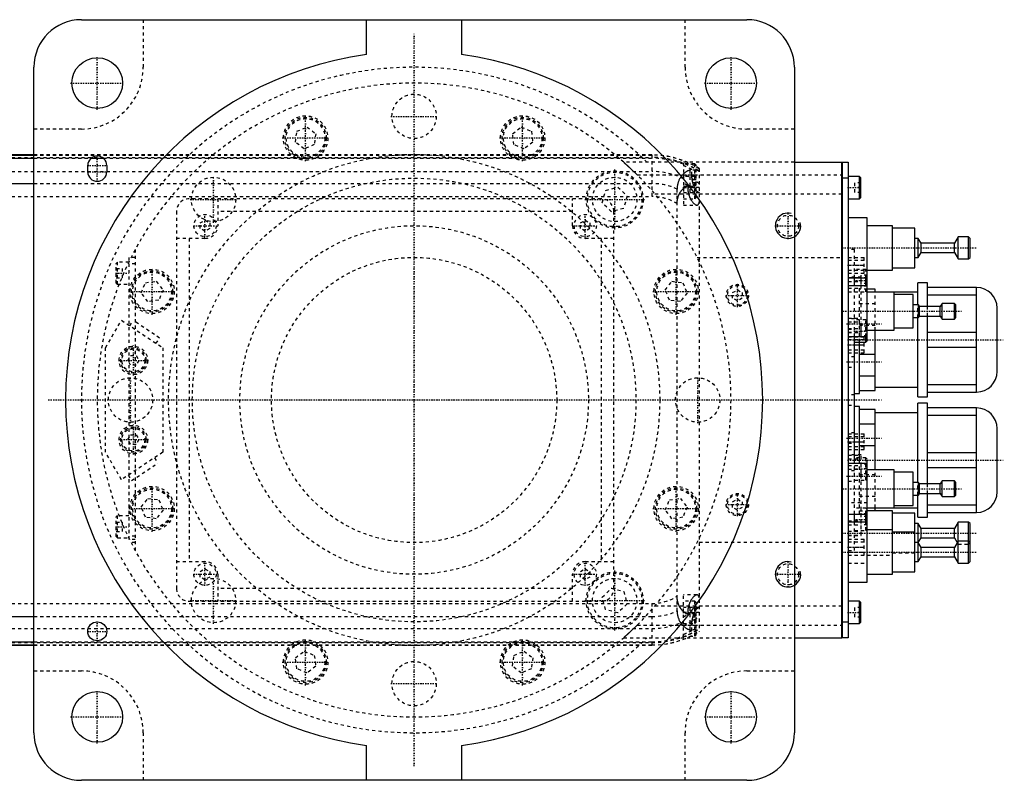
# Model space of a CAD drawing. Extents: x -706 to 186, y -120 to 120.
# Tile 12 of 12: x -124 to 186, y -120 to 120. Entities that reach past the tile are written whole.
import ezdxf

# ---------------------------------------------------------------- set-up
doc = ezdxf.new("R2010")
doc.units = 0
doc.linetypes.add('CENTER', pattern=[1.5, 0.45, -0.5, 0.05, -0.5])
doc.linetypes.add('DASHED', pattern=[2, 1, -1])
for name, color, linetype in [('AM_0', 7, 'CONTINUOUS'), ('AM_10', 7, 'CONTINUOUS'), ('AM_3', 7, 'DASHED'), ('AM_7', 7, 'CENTER')]:
    doc.layers.add(name, color=color, linetype=linetype)

msp = doc.modelspace()

# ---------------------------------------------------------------- linework, layer by layer
at = {"layer": 'AM_0', "color": 7, "linetype": 'CONTINUOUS'}
for p, q in [((-105, 120), (105, 120)), ((-15, 108.97), (-15, 120)), ((15, 120), (15, 108.97)), ((-120, -105), (-120, 105)), ((120, 105), (120, -105)), ((-120, 77.32), (-190.79, 77.32)), ((-190.6, 77.28), (-120, 77.28)), ((-186.5, 76.29), (-120, 76.29)), ((-101.93, 76.29), (-98.07, 76.29)), ((120, 75), (135, 75)), ((135, -75), (135, 75)), ((135, 74.95), (135.05, 74.95)), ((135.05, 75), (137, 75)), ((135.05, 75), (135.05, -75)), ((137, 75), (137, -75)), ((-103, 72), (-103, 74)), ((-97, 74), (-97, 72)), ((135, 69.95), (135.05, 69.95)), ((137, 70), (135.05, 70)), ((140.6, 70.5), (137, 70.5)), ((141, 70.1), (140.6, 70.5)), ((140.6, 63.5), (140.6, 70.5)), ((141, 63.9), (141, 70.1)), ((-167.3, 68.3), (-120, 68.3)), ((137, 63.5), (140.6, 63.5)), ((140.6, 63.5), (141, 63.9)), ((143, 57.5), (137, 57.5)), ((143, 18.65), (143, 57.5)), ((151, 55), (143, 55)), ((151, 41), (151, 55)), ((158, 54.25), (151, 54.25)), ((158, 41.75), (158, 54.25)), ((159.1, 51), (158, 51)), ((160, 49.5), (159.1, 51)), ((159.1, 45), (159.1, 51)), ((171.7, 51.5), (170.5, 49.5)), ((175, 51.5), (171.7, 51.5)), ((171.7, 44.5), (171.7, 51.5)), ((175.5, 51), (175, 51.5)), ((175, 44.5), (175, 51.5)), ((175.5, 45), (175.5, 51)), ((170.5, 49.5), (160, 49.5)), ((160, 46.5), (160, 49.5)), ((170.5, 46.5), (170.5, 49.5)), ((158, 45), (159.1, 45)), ((159.1, 45), (160, 46.5)), ((160, 46.5), (170.5, 46.5)), ((170.5, 46.5), (171.7, 44.5)), ((171.7, 44.5), (175, 44.5)), ((175, 44.5), (175.5, 45)), ((143, 41), (151, 41)), ((151, 41.75), (158, 41.75)), ((137, 38.5), (143, 38.5)), ((139, 36), (139, 38.5)), ((142.6, 36), (142.6, 38.5)), ((143, 36), (137, 36)), ((145.5, 35), (143, 35)), ((145.5, 34), (145.5, 35)), ((162, 37), (159, 37)), ((159, 30.01), (159, 37)), ((162, 29.51), (162, 37)), ((177.5, 35.5), (162, 35.5)), ((177.5, 2.5), (177.5, 35.5)), ((159, 34), (143, 34)), ((151.5, 22), (151.5, 34)), ((157.5, 33.25), (151.5, 33.25)), ((157.5, 22.75), (157.5, 33.25)), ((162, 33.2), (177.5, 33.2)), ((159.2, 30), (157.5, 30)), ((159.5, 29.5), (159.2, 30)), ((159.2, 26), (159.2, 30)), ((166, 29.5), (159.5, 29.5)), ((159.5, 26.5), (159.5, 29.5)), ((166.6, 30.5), (166, 29.5)), ((166, 26.5), (166, 29.5)), ((170.5, 30.5), (166.6, 30.5)), ((166.6, 25.5), (166.6, 30.5)), ((171, 30), (170.5, 30.5)), ((170.5, 25.5), (170.5, 30.5)), ((171, 26), (171, 30)), ((184, 9), (184, 29)), ((157.5, 26), (159.2, 26)), ((159, 1), (159, 26)), ((159.2, 26), (159.5, 26.5)), ((159.5, 26.5), (166, 26.5)), ((162, 1), (162, 26.51)), ((166, 26.5), (166.6, 25.5)), ((166.6, 25.5), (170.5, 25.5)), ((170.5, 25.5), (171, 26)), ((143, 22), (151.5, 22)), ((145.5, 3), (145.5, 22)), ((151.5, 22.75), (157.5, 22.75)), ((137, 20), (143, 20)), ((139, -20), (139, 20)), ((142.6, 18.25), (142.6, 20)), ((142.6, 18.25), (143, 18.65)), ((177.5, 21.3), (162, 21.3)), ((139, 18.25), (142.6, 18.25)), ((140.5, 2), (140.5, 18.25)), ((162, 16.7), (177.5, 16.7)), ((140.5, 14.49), (145.5, 14.49)), ((145.5, 7.51), (140.5, 7.51)), ((145.5, 4), (159, 4)), ((177.5, 4.8), (162, 4.8)), ((139, 2), (140.5, 2)), ((140.5, 3), (145.5, 3)), ((159, 1), (162, 1)), ((162, 2.5), (177.5, 2.5)), ((140.5, -2), (139, -2)), ((140.5, -20), (140.5, -2)), ((145.5, -3), (140.5, -3)), ((145.5, -22), (145.5, -3)), ((162, -1), (159, -1)), ((159, -26), (159, -1)), ((162, -26.51), (162, -1)), ((177.5, -2.5), (162, -2.5)), ((177.5, -35.5), (177.5, -2.5)), ((159, -4), (145.5, -4)), ((162, -4.8), (177.5, -4.8)), ((140.5, -7.51), (145.5, -7.51)), ((184, -29), (184, -9)), ((145.5, -14.49), (140.5, -14.49)), ((177.5, -16.7), (162, -16.7)), ((143, -20), (137, -20)), ((143, -57.5), (143, -20)), ((162, -21.3), (177.5, -21.3)), ((151.5, -22), (143, -22)), ((151.5, -34), (151.5, -22)), ((157.5, -22.75), (151.5, -22.75)), ((157.5, -33.25), (157.5, -22.75)), ((159.2, -26), (157.5, -26)), ((159.5, -26.5), (159.2, -26)), ((159.2, -30), (159.2, -26)), ((166, -26.5), (159.5, -26.5)), ((159.5, -29.5), (159.5, -26.5)), ((166.6, -25.5), (166, -26.5)), ((166, -29.5), (166, -26.5)), ((170.5, -25.5), (166.6, -25.5)), ((166.6, -30.5), (166.6, -25.5)), ((171, -26), (170.5, -25.5)), ((170.5, -30.5), (170.5, -25.5)), ((171, -30), (171, -26)), ((157.5, -30), (159.2, -30)), ((159, -37), (159, -30.01)), ((159.2, -30), (159.5, -29.5)), ((159.5, -29.5), (166, -29.5)), ((162, -37), (162, -29.51)), ((166, -29.5), (166.6, -30.5)), ((166.6, -30.5), (170.5, -30.5)), ((170.5, -30.5), (171, -30)), ((143, -34), (159, -34)), ((145.5, -35), (145.5, -34)), ((151.5, -33.25), (157.5, -33.25)), ((177.5, -33.2), (162, -33.2)), ((137, -36), (143, -36)), ((139, -38.5), (139, -36)), ((142.6, -38.5), (142.6, -36)), ((151, -35), (143, -35)), ((151, -55), (151, -35)), ((158, -35.75), (151, -35.75)), ((158, -54.25), (158, -35.75)), ((159, -37), (162, -37)), ((162, -35.5), (177.5, -35.5)), ((143, -38.5), (137, -38.5)), ((159.1, -39), (158, -39)), ((160, -40.5), (159.1, -39)), ((159.1, -51), (159.1, -39)), ((171.7, -38.5), (170.5, -40.5)), ((175, -38.5), (171.7, -38.5)), ((171.7, -51.5), (171.7, -38.5)), ((175.5, -39), (175, -38.5)), ((175, -51.5), (175, -38.5)), ((175.5, -51), (175.5, -39)), ((151, -41), (143, -41)), ((158, -41.75), (151, -41.75)), ((159.1, -45), (160, -43.5)), ((170.5, -40.5), (160, -40.5)), ((160, -43.5), (160, -40.5)), ((160, -43.5), (170.5, -43.5)), ((170.5, -43.5), (170.5, -40.5)), ((170.5, -43.5), (171.4, -45)), ((159.1, -45), (158, -45)), ((160, -46.5), (159.1, -45)), ((170.5, -46.5), (160, -46.5)), ((160, -49.5), (160, -46.5)), ((171.7, -44.5), (170.5, -46.5)), ((170.5, -49.5), (170.5, -46.5)), ((175, -44.5), (171.7, -44.5)), ((175.5, -45), (175, -44.5)), ((159.1, -51), (160, -49.5)), ((160, -49.5), (170.5, -49.5)), ((170.5, -49.5), (171.7, -51.5)), ((158, -51), (159.1, -51)), ((171.7, -51.5), (175, -51.5)), ((175, -51.5), (175.5, -51)), ((143, -55), (151, -55)), ((151, -54.25), (158, -54.25)), ((137, -57.5), (143, -57.5)), ((140.6, -63.5), (137, -63.5)), ((141, -63.9), (140.6, -63.5)), ((140.6, -70.5), (140.6, -63.5)), ((141, -70.1), (141, -63.9)), ((-167.3, -68.3), (-120, -68.3)), ((135, -69.95), (135.05, -69.95)), ((135.05, -70), (137, -70)), ((137, -70.5), (140.6, -70.5)), ((140.6, -70.5), (141, -70.1)), ((-190.79, -77.32), (-120, -77.32)), ((-190.6, -77.28), (-120, -77.28)), ((-186.5, -76.29), (-120, -76.29)), ((120, -75), (135, -75)), ((135, -74.95), (135.05, -74.95)), ((137, -75), (135.05, -75)), ((-15, -120), (-15, -108.97)), ((15, -108.97), (15, -120)), ((105, -120), (-105, -120))]:
    msp.add_line(p, q, dxfattribs=at)
for centre, radius in [((-100, 100), 8), ((100, 100), 8), ((-100, -73), 3), ((-100, -100), 8), ((100, -100), 8)]:
    msp.add_circle(centre, radius, dxfattribs=at)
for centre, radius, start, end in [((-105, 105), 15, 90, 180), ((105, 105), 15, 0, 90), ((0, 0), 110, 97.8375, 262.1625), ((0, 0), 110, 277.8375, 82.1625), ((-100, 74), 3, 0, 180), ((-100, 72), 3, 180, 0), ((177.5, 29), 6.5, 0, 90), ((177.5, 9), 6.5, 270, 0), ((177.5, -9), 6.5, 0, 90), ((177.5, -29), 6.5, 270, 0), ((-105, -105), 15, 180, 270), ((105, -105), 15, 270, 0)]:
    msp.add_arc(centre, radius, start, end, dxfattribs=at)
at = {"layer": 'AM_10', "color": 7, "linetype": 'CONTINUOUS'}
for centre in [(118, 55), (118, -55)]:
    msp.add_arc(centre, 4, 75, 15, dxfattribs=at)
at = {"layer": 'AM_3', "color": 6, "linetype": 'DASHED'}
for p, q in [((-85.5, 120), (-85.5, 105)), ((85.5, 105), (85.5, 120)), ((-105, 85.5), (-120, 85.5)), ((-37.45, 81.36), (-37, 84.8)), ((-37, 84.8), (-33.8, 86.12)), ((-33.8, 86.12), (-31.05, 84.01)), ((-31.05, 84.01), (-31.5, 80.58)), ((31.05, 84.01), (33.8, 86.12)), ((31.5, 80.58), (31.05, 84.01)), ((33.8, 86.12), (37, 84.8)), ((37, 84.8), (37.45, 81.36)), ((120, 85.5), (105, 85.5)), ((-34.7, 79.25), (-37.45, 81.36)), ((37.45, 81.36), (34.7, 79.25)), ((-31.5, 80.58), (-34.7, 79.25)), ((34.7, 79.25), (31.5, 80.58)), ((-309, 76.54), (75, 76.54)), ((75, 77.32), (-120, 77.32)), ((-120, 77.28), (75, 77.28)), ((-120, 76.29), (-101.93, 76.29)), ((-98.07, 76.29), (75, 76.29)), ((120, 75), (66.14, 75)), ((75, 77.32), (75, 64.2)), ((85, 74.75), (85, 61.5)), ((-309, 72.1), (75, 72.1)), ((88.6, 74.5), (85, 74.5)), ((87, 72.5), (87, 69.5)), ((89, 72.5), (87, 72.5)), ((87.65, 71), (87.65, 72.74)), ((89, 74.1), (88.6, 74.5)), ((88.6, 63.5), (88.6, 74.5)), ((89, 63.9), (89, 74.1)), ((90, 73.02), (90, -73.02)), ((70.42, 71), (135, 71)), ((88.6, 70.5), (85, 70.5)), ((89, 69.5), (87, 69.5)), ((87, 68.5), (87, 65.5)), ((89, 68.5), (87, 68.5)), ((89, 70.1), (88.6, 70.5)), ((139, 68.5), (139, 65.5)), ((141, 68.5), (139, 68.5)), ((140.6, 65.5), (140.6, 70.5)), ((-120, 68.3), (75, 68.3)), ((59.38, 62.24), (60.43, 66.14)), ((60.43, 66.14), (64.33, 67.19)), ((64.33, 67.19), (67.19, 64.33)), ((83, -66.56), (83, 66.56)), ((85, 67.5), (88.6, 67.5)), ((90, 67), (85, 67)), ((85, 65.5), (89.8, 65.5)), ((86.34, 67.64), (86.34, 67)), ((88.6, 67.5), (89, 67.9)), ((141, 67), (139, 67)), ((141, 65.5), (139, 65.5)), ((-309, 64.2), (75, 64.2)), ((59, 63.5), (-71, 63.5)), ((-62, 63.5), (-62, 55)), ((50, 55), (50, 63.5)), ((62.24, 59.38), (59.38, 62.24)), ((67.19, 64.33), (66.14, 60.43)), ((135, 65), (75.99, 65)), ((85, 63.5), (88.6, 63.5)), ((88.6, 63.5), (89, 63.9)), ((-75, 59.5), (-75, -59.5)), ((50, 59.5), (-62, 59.5)), ((66.14, 60.43), (62.24, 59.38)), ((63, -59.5), (63, 59.5)), ((85, 61.5), (89.23, 61.5)), ((-67.5, 55.87), (-66, 56.73)), ((-66, 56.73), (-64.5, 55.87)), ((52.5, 55.87), (54, 56.73)), ((54, 56.73), (55.5, 55.87)), ((-67.5, 54.13), (-67.5, 55.87)), ((-66, 53.27), (-67.5, 54.13)), ((-64.5, 54.13), (-66, 53.27)), ((-64.5, 55.87), (-64.5, 54.13)), ((52.5, 54.13), (52.5, 55.87)), ((54, 53.27), (52.5, 54.13)), ((55.5, 54.13), (54, 53.27)), ((55.5, 55.87), (55.5, 54.13)), ((-66, 51), (-75, 51)), ((-71, 51), (-71, -51)), ((63, 51), (54, 51)), ((59, 51), (59, -51)), ((-88, 47.5), (-88, -47.5)), ((139, 47.5), (137, 47.5)), ((139, 38.5), (139, 47.5)), ((-88, 45), (-90, 45)), ((-90, 45), (-90, -45)), ((89.3, 45), (135, 45)), ((137, 45), (142, 45)), ((142, 44.05), (137, 44.05)), ((142, 40), (142, 45)), ((-93.6, 43.5), (-94, 43.1)), ((-94, 36.9), (-94, 43.1)), ((-94, 41.5), (-92, 41.5)), ((-90, 43.5), (-93.6, 43.5)), ((-93.6, 36.5), (-93.6, 43.5)), ((-92, 38.5), (-92, 41.5)), ((-88, 43), (-90, 43)), ((137, 42.5), (142, 42.5)), ((137, 40.95), (142, 40.95)), ((142.6, 41.17), (139, 41.17)), ((143, 40.77), (142.6, 41.17)), ((142.6, 38.5), (142.6, 41.17)), ((-94, 40), (-92, 40)), ((-94, 38.5), (-92, 38.5)), ((-84.8, 37), (-81.36, 37.45)), ((-81.36, 37.45), (-79.25, 34.7)), ((79.25, 34.7), (81.36, 37.45)), ((81.36, 37.45), (84.8, 37)), ((137, 40), (142, 40)), ((141.1, 38.74), (137, 38.74)), ((137, 38.63), (141.1, 38.63)), ((137, 37.42), (141.1, 37.42)), ((143, 39.4), (141, 39.4)), ((141, 39.4), (141, 35.94)), ((143, 38.54), (141, 38.54)), ((141.1, 21.26), (141.1, 38.74)), ((-94, 36.9), (-93.6, 36.5)), ((-93.6, 36.5), (-90, 36.5)), ((-86.12, 33.8), (-84.8, 37)), ((-79.25, 34.7), (-80.58, 31.5)), ((80.58, 31.5), (79.25, 34.7)), ((84.8, 37), (86.12, 33.8)), ((100.5, 33.87), (102, 34.73)), ((102, 34.73), (103.5, 33.87)), ((137, 35.34), (141.1, 35.34)), ((139, 20), (139, 36)), ((140.5, 18.25), (140.5, 36)), ((143, 35), (140.5, 35)), ((143, 36.81), (141, 36.81)), ((143, 35.94), (141, 35.94)), ((142.6, 34.17), (142.6, 36)), ((142.6, 34.17), (143, 34.57)), ((-84.01, 31.05), (-86.12, 33.8)), ((-80.58, 31.5), (-84.01, 31.05)), ((84.01, 31.05), (80.58, 31.5)), ((86.12, 33.8), (84.01, 31.05)), ((100.5, 32.13), (100.5, 33.87)), ((102, 31.27), (100.5, 32.13)), ((103.5, 32.13), (102, 31.27)), ((103.5, 33.87), (103.5, 32.13)), ((137, 34.13), (141.1, 34.13)), ((139, 34.17), (142.6, 34.17)), ((145.5, 22), (145.5, 34)), ((140.5, 30.49), (145.5, 30.49)), ((159, 26), (159, 30.01)), ((162, 26.51), (162, 29.51)), ((-97.35, 16.5), (-92.35, 25.16)), ((-92.35, 25.16), (-79.35, 16.5)), ((-89.75, 23.43), (-88.64, 25.09)), ((-80.32, 19.55), (-88.64, 25.09)), ((137, 25.87), (141.1, 25.87)), ((139, 25.65), (137, 25.65)), ((142.6, 25.25), (139, 25.25)), ((143, 24.85), (142.6, 25.25)), ((142.6, 20), (142.6, 25.25)), ((137, 24.66), (141.1, 24.66)), ((137, 22.58), (141.1, 22.58)), ((137, 22.35), (139, 22.35)), ((145.5, 23.51), (140.5, 23.51)), ((141, 23.25), (141, 20.25)), ((143, 23.25), (141, 23.25)), ((-81.43, 17.89), (-80.32, 19.55)), ((137, 21.37), (141.1, 21.37)), ((137, 21.26), (141.1, 21.26)), ((137, 19.9), (142, 19.9)), ((142, 18.95), (137, 18.95)), ((143, 21.75), (141, 21.75)), ((143, 20.25), (141, 20.25)), ((142, 14.9), (142, 19.9)), ((-97.35, -16.5), (-97.35, 16.5)), ((-79.35, 16.5), (-79.35, -16.5)), ((137, 17.4), (142, 17.4)), ((137, 15.85), (142, 15.85)), ((-90.33, 12.5), (-89.47, 14)), ((-89.47, 11), (-90.33, 12.5)), ((-89.47, 14), (-87.73, 14)), ((-87.73, 14), (-86.87, 12.5)), ((-86.87, 12.5), (-87.73, 11)), ((137, 14.9), (142, 14.9)), ((139, 13.65), (137, 13.65)), ((-87.73, 11), (-89.47, 11)), ((137, 10.35), (139, 10.35)), ((139, 1.65), (137, 1.65)), ((137, -1.65), (139, -1.65)), ((-90.33, -12.5), (-89.47, -11)), ((-89.47, -11), (-87.73, -11)), ((-87.73, -11), (-86.87, -12.5)), ((139, -10.35), (137, -10.35)), ((137, -10.65), (142, -10.65)), ((142, -11.6), (137, -11.6)), ((142, -15.65), (142, -10.65)), ((-89.47, -14), (-90.33, -12.5)), ((-87.73, -14), (-89.47, -14)), ((-86.87, -12.5), (-87.73, -14)), ((137, -13.15), (142, -13.15)), ((137, -13.65), (139, -13.65)), ((137, -14.7), (142, -14.7)), ((-92.35, -25.16), (-97.35, -16.5)), ((-79.35, -16.5), (-92.35, -25.16)), ((-81.95, -18.23), (-80.84, -19.89)), ((137, -15.65), (142, -15.65)), ((141.1, -17.26), (137, -17.26)), ((137, -17.37), (141.1, -17.37)), ((137, -18.58), (141.1, -18.58)), ((142.6, -18.25), (139, -18.25)), ((141.1, -42.74), (141.1, -17.26)), ((143, -18.65), (142.6, -18.25)), ((142.6, -25.25), (142.6, -18.25)), ((-89.16, -25.44), (-80.84, -19.89)), ((137, -20.66), (141.1, -20.66)), ((139, -36), (139, -20)), ((140.5, -36), (140.5, -20)), ((141, -20.25), (141, -23.25)), ((143, -20.25), (141, -20.25)), ((143, -21.75), (141, -21.75)), ((143, -20), (143, -18.65)), ((-90.27, -23.77), (-89.16, -25.44)), ((137, -21.87), (141.1, -21.87)), ((139, -22.35), (137, -22.35)), ((140.5, -23.51), (145.5, -23.51)), ((143, -23.25), (141, -23.25)), ((142.6, -25.25), (143, -24.85)), ((145.5, -34), (145.5, -22)), ((137, -25.65), (139, -25.65)), ((139, -25.25), (142.6, -25.25)), ((159, -30.01), (159, -26)), ((162, -29.51), (162, -26.51)), ((-86.12, -33.8), (-84.01, -31.05)), ((-84.01, -31.05), (-80.58, -31.5)), ((80.58, -31.5), (84.01, -31.05)), ((84.01, -31.05), (86.12, -33.8)), ((145.5, -30.49), (140.5, -30.49)), ((-84.8, -37), (-86.12, -33.8)), ((-80.58, -31.5), (-79.25, -34.7)), ((79.25, -34.7), (80.58, -31.5)), ((86.12, -33.8), (84.8, -37)), ((100.5, -32.13), (102, -31.27)), ((100.5, -33.87), (100.5, -32.13)), ((102, -34.73), (100.5, -33.87)), ((102, -31.27), (103.5, -32.13)), ((103.5, -33.87), (102, -34.73)), ((103.5, -32.13), (103.5, -33.87)), ((143, -32.5), (137, -32.5)), ((142.6, -34.17), (139, -34.17)), ((143, -34.57), (142.6, -34.17)), ((142.6, -36), (142.6, -34.17)), ((-93.6, -36.5), (-94, -36.9)), ((-94, -43.1), (-94, -36.9)), ((-90, -36.5), (-93.6, -36.5)), ((-93.6, -43.5), (-93.6, -36.5)), ((-81.36, -37.45), (-84.8, -37)), ((-79.25, -34.7), (-81.36, -37.45)), ((81.36, -37.45), (79.25, -34.7)), ((84.8, -37), (81.36, -37.45)), ((140.5, -35), (143, -35)), ((143, -35.94), (141, -35.94)), ((141, -35.94), (141, -39.4)), ((143, -36.81), (141, -36.81)), ((-94, -38.5), (-92, -38.5)), ((-94, -40), (-92, -40)), ((-92, -41.5), (-92, -38.5)), ((137, -38.13), (141.1, -38.13)), ((137, -39.34), (141.1, -39.34)), ((139, -47.5), (139, -38.5)), ((143, -38.54), (141, -38.54)), ((143, -39.4), (141, -39.4)), ((142.6, -41.17), (142.6, -38.5)), ((-94, -41.5), (-92, -41.5)), ((-94, -43.1), (-93.6, -43.5)), ((-93.6, -43.5), (-90, -43.5)), ((-88, -43), (-90, -43)), ((137, -41.42), (141.1, -41.42)), ((137, -42.63), (141.1, -42.63)), ((137, -42.74), (141.1, -42.74)), ((139, -41.17), (142.6, -41.17)), ((142.6, -41.17), (143, -40.77)), ((-88, -44), (-90, -44)), ((-88, -45), (-90, -45)), ((135, -45), (89.3, -45)), ((137, -43.95), (142, -43.95)), ((142, -44.9), (137, -44.9)), ((137, -46.45), (142, -46.45)), ((142, -48.95), (142, -43.95)), ((171.4, -45), (171.7, -45.5)), ((171.7, -45.5), (175, -45.5)), ((175, -45.5), (175.5, -45)), ((137, -47.5), (139, -47.5)), ((137, -48), (142, -48)), ((137, -48.95), (142, -48.95)), ((143, -49), (151, -49)), ((151, -48.25), (158, -48.25)), ((-75, -51), (-66, -51)), ((54, -51), (63, -51)), ((137, -51.5), (143, -51.5)), ((-67.5, -54.13), (-66, -53.27)), ((-67.5, -55.87), (-67.5, -54.13)), ((-66, -56.73), (-67.5, -55.87)), ((-66, -53.27), (-64.5, -54.13)), ((-64.5, -55.87), (-66, -56.73)), ((-64.5, -54.13), (-64.5, -55.87)), ((-62, -55), (-62, -63.5)), ((50, -63.5), (50, -55)), ((52.5, -54.13), (54, -53.27)), ((52.5, -55.87), (52.5, -54.13)), ((54, -56.73), (52.5, -55.87)), ((54, -53.27), (55.5, -54.13)), ((55.5, -55.87), (54, -56.73)), ((55.5, -54.13), (55.5, -55.87)), ((50, -59.5), (-62, -59.5)), ((59.38, -62.24), (62.24, -59.38)), ((62.24, -59.38), (66.14, -60.43)), ((66.14, -60.43), (67.19, -64.33)), ((89.23, -61.5), (85, -61.5)), ((85, -74.75), (85, -61.5)), ((-309, -64.2), (75, -64.2)), ((-71, -63.5), (59, -63.5)), ((60.43, -66.14), (59.38, -62.24)), ((67.19, -64.33), (64.33, -67.19)), ((75, -64.2), (75, -77.32)), ((75.99, -65), (135, -65)), ((88.6, -63.5), (85, -63.5)), ((89, -63.9), (88.6, -63.5)), ((88.6, -74.5), (88.6, -63.5)), ((89, -74.1), (89, -63.9)), ((-120, -68.3), (75, -68.3)), ((64.33, -67.19), (60.43, -66.14)), ((89.8, -65.5), (85, -65.5)), ((90, -67), (85, -67)), ((88.6, -67.5), (85, -67.5)), ((86.34, -67), (86.34, -67.64)), ((87, -65.5), (87, -68.5)), ((89, -67.9), (88.6, -67.5)), ((139, -65.5), (139, -68.5)), ((141, -65.5), (139, -65.5)), ((141, -67), (139, -67)), ((70.42, -71), (135, -71)), ((85, -70.5), (88.6, -70.5)), ((89, -68.5), (87, -68.5)), ((87, -69.5), (87, -72.5)), ((89, -69.5), (87, -69.5)), ((87.65, -72.74), (87.65, -71)), ((88.6, -70.5), (89, -70.1)), ((141, -68.5), (139, -68.5)), ((-309, -72.1), (75, -72.1)), ((85, -74.5), (88.6, -74.5)), ((89, -72.5), (87, -72.5)), ((88.6, -74.5), (89, -74.1)), ((-309, -76.54), (75, -76.54)), ((-120, -76.29), (75, -76.29)), ((-120, -77.28), (75, -77.28)), ((-120, -77.32), (75, -77.32)), ((66.14, -75), (120, -75)), ((-37.45, -81.36), (-34.7, -79.25)), ((-34.7, -79.25), (-31.5, -80.58)), ((-31.5, -80.58), (-31.05, -84.01)), ((31.05, -84.01), (31.5, -80.58)), ((31.5, -80.58), (34.7, -79.25)), ((34.7, -79.25), (37.45, -81.36)), ((-37, -84.8), (-37.45, -81.36)), ((37.45, -81.36), (37, -84.8)), ((-120, -85.5), (-105, -85.5)), ((-33.8, -86.12), (-37, -84.8)), ((-31.05, -84.01), (-33.8, -86.12)), ((33.8, -86.12), (31.05, -84.01)), ((37, -84.8), (33.8, -86.12)), ((105, -85.5), (120, -85.5)), ((-85.5, -105), (-85.5, -120)), ((85.5, -120), (85.5, -105))]:
    msp.add_line(p, q, dxfattribs=at)
for points in [[(66.14, 75, 0), (66.14, 75, 0), (66.15, 75, 0), (66.15, 75, 0), (66.15, 74.99, 0), (66.15, 74.99, 0), (66.16, 74.99, 0), (66.16, 74.98, 0), (66.17, 74.97, 0), (66.18, 74.97, 0), (66.19, 74.96, 0), (66.2, 74.95, 0), (66.21, 74.95, 0), (66.22, 74.93, 0), (66.23, 74.92, 0), (66.25, 74.91, 0), (66.27, 74.89, 0), (66.29, 74.87, 0), (66.3, 74.87, 0), (66.31, 74.86, 0), (66.33, 74.84, 0), (66.35, 74.82, 0), (66.36, 74.81, 0), (66.37, 74.8, 0), (66.4, 74.77, 0), (66.42, 74.75, 0), (66.44, 74.74, 0), (66.45, 74.73, 0), (66.48, 74.7, 0), (66.51, 74.68, 0), (66.54, 74.65, 0), (66.57, 74.62, 0), (66.6, 74.59, 0), (66.62, 74.58, 0), (66.63, 74.57, 0), (66.67, 74.54, 0), (66.7, 74.51, 0), (66.74, 74.47, 0), (66.77, 74.44, 0), (66.81, 74.41, 0), (66.83, 74.39, 0), (66.84, 74.38, 0), (66.88, 74.34, 0), (66.92, 74.31, 0), (66.96, 74.27, 0), (67, 74.24, 0), (67.04, 74.2, 0), (67.06, 74.19, 0), (67.08, 74.17, 0), (67.12, 74.13, 0), (67.16, 74.1, 0), (67.2, 74.06, 0), (67.24, 74.02, 0), (67.28, 73.99, 0), (67.3, 73.97, 0), (67.32, 73.95, 0), (67.36, 73.91, 0), (67.4, 73.87, 0), (67.45, 73.83, 0), (67.49, 73.79, 0), (67.53, 73.75, 0), (67.55, 73.73, 0), (67.58, 73.71, 0), (67.62, 73.67, 0), (67.67, 73.63, 0), (67.69, 73.61, 0), (67.83, 73.48, 0), (68.12, 73.21, 0), (68.41, 72.94, 0), (68.72, 72.65, 0), (69.03, 72.35, 0), (69.34, 72.05, 0), (69.5, 71.9, 0), (69.66, 71.75, 0), (69.97, 71.45, 0), (70.27, 71.15, 0), (70.42, 71, 0)], [(87.65, 72.74, 0), (87.56, 72.73, 0), (87.38, 72.7, 0), (87.2, 72.65, 0), (87.11, 72.62, 0), (87.01, 72.59, 0), (86.83, 72.53, 0), (86.64, 72.45, 0), (86.44, 72.36, 0), (86.25, 72.26, 0), (86.06, 72.15, 0), (85.97, 72.09, 0), (85.87, 72.03, 0), (85.68, 71.9, 0), (85.5, 71.76, 0), (85.31, 71.61, 0), (85.13, 71.45, 0), (84.95, 71.28, 0), (84.86, 71.19, 0), (84.78, 71.1, 0), (84.6, 70.91, 0), (84.43, 70.71, 0), (84.35, 70.61, 0)], [(84.35, 70.61, 0), (84.28, 70.52, 0), (84.15, 70.34, 0), (84.03, 70.15, 0), (83.97, 70.06, 0), (83.91, 69.96, 0), (83.79, 69.76, 0), (83.68, 69.55, 0), (83.58, 69.34, 0), (83.49, 69.12, 0), (83.4, 68.9, 0), (83.36, 68.78, 0), (83.32, 68.67, 0), (83.25, 68.43, 0), (83.19, 68.19, 0), (83.13, 67.94, 0), (83.09, 67.7, 0), (83.05, 67.45, 0), (83.04, 67.32, 0), (83.03, 67.2, 0), (83.01, 66.94, 0), (83, 66.69, 0), (83, 66.56, 0)], [(89.8, 65.5, 0), (89.79, 65.5, 0), (89.77, 65.5, 0), (89.75, 65.5, 0), (89.74, 65.5, 0), (89.73, 65.51, 0), (89.71, 65.51, 0), (89.7, 65.52, 0), (89.68, 65.52, 0), (89.66, 65.53, 0), (89.63, 65.54, 0), (89.62, 65.55, 0), (89.61, 65.55, 0), (89.59, 65.56, 0), (89.57, 65.57, 0), (89.55, 65.59, 0), (89.53, 65.6, 0), (89.5, 65.62, 0), (89.49, 65.63, 0), (89.48, 65.64, 0), (89.46, 65.65, 0), (89.43, 65.67, 0), (89.42, 65.68, 0), (89.41, 65.69, 0), (89.39, 65.72, 0), (89.36, 65.74, 0), (89.35, 65.75, 0), (89.34, 65.76, 0), (89.31, 65.79, 0), (89.29, 65.81, 0), (89.26, 65.84, 0), (89.24, 65.87, 0), (89.21, 65.9, 0), (89.2, 65.92, 0), (89.18, 65.93, 0), (89.16, 65.96, 0), (89.13, 66, 0), (89.11, 66.03, 0), (89.08, 66.06, 0), (89.05, 66.1, 0), (89.04, 66.12, 0), (89.03, 66.14, 0), (89, 66.17, 0), (88.97, 66.21, 0), (88.95, 66.25, 0), (88.92, 66.29, 0), (88.89, 66.34, 0), (88.88, 66.36, 0), (88.87, 66.38, 0), (88.84, 66.42, 0), (88.81, 66.47, 0), (88.79, 66.51, 0), (88.76, 66.56, 0), (88.73, 66.6, 0), (88.72, 66.63, 0), (88.71, 66.65, 0), (88.68, 66.7, 0), (88.66, 66.75, 0), (88.63, 66.8, 0), (88.6, 66.85, 0), (88.58, 66.9, 0), (88.57, 66.93, 0), (88.55, 66.95, 0), (88.53, 67, 0), (88.5, 67.06, 0), (88.49, 67.08, 0), (88.48, 67.11, 0), (88.45, 67.16, 0), (88.43, 67.22, 0), (88.42, 67.25, 0), (88.41, 67.28, 0), (88.38, 67.33, 0), (88.36, 67.39, 0), (88.33, 67.45, 0), (88.31, 67.51, 0), (88.28, 67.57, 0), (88.27, 67.6, 0), (88.26, 67.63, 0), (88.24, 67.69, 0), (88.21, 67.76, 0), (88.19, 67.82, 0), (88.17, 67.89, 0), (88.15, 67.95, 0), (88.13, 67.99, 0), (88.12, 68.02, 0), (88.1, 68.09, 0), (88.08, 68.16, 0), (88.06, 68.23, 0), (88.04, 68.3, 0), (88.02, 68.37, 0), (88.01, 68.41, 0), (88, 68.44, 0), (87.98, 68.52, 0), (87.96, 68.59, 0), (87.94, 68.66, 0), (87.92, 68.74, 0), (87.9, 68.81, 0), (87.89, 68.85, 0), (87.88, 68.89, 0), (87.87, 68.96, 0), (87.85, 69.04, 0), (87.84, 69.12, 0), (87.82, 69.2, 0), (87.81, 69.27, 0), (87.8, 69.31, 0), (87.79, 69.35, 0), (87.78, 69.43, 0), (87.77, 69.51, 0), (87.76, 69.55, 0), (87.75, 69.59, 0), (87.74, 69.67, 0), (87.73, 69.75, 0), (87.73, 69.79, 0), (87.72, 69.83, 0), (87.71, 69.91, 0), (87.7, 69.99, 0), (87.69, 70.07, 0), (87.69, 70.15, 0), (87.68, 70.24, 0), (87.68, 70.28, 0), (87.67, 70.32, 0), (87.67, 70.4, 0), (87.66, 70.48, 0), (87.66, 70.56, 0), (87.66, 70.64, 0), (87.65, 70.72, 0), (87.65, 70.76, 0), (87.65, 70.8, 0), (87.65, 70.88, 0), (87.65, 70.96, 0), (87.65, 71, 0)], [(83, 61.92, 0), (83, 62.15, 0), (83.01, 62.41, 0), (83.02, 62.48, 0), (83.02, 62.55, 0), (83.03, 62.59, 0), (83.03, 62.63, 0), (83.04, 62.7, 0), (83.04, 62.77, 0), (83.05, 62.85, 0), (83.06, 62.92, 0), (83.07, 62.99, 0), (83.07, 63.03, 0), (83.08, 63.07, 0), (83.09, 63.14, 0), (83.1, 63.21, 0), (83.11, 63.25, 0), (83.11, 63.28, 0), (83.13, 63.36, 0), (83.14, 63.43, 0), (83.15, 63.46, 0), (83.16, 63.5, 0), (83.17, 63.57, 0), (83.19, 63.64, 0), (83.21, 63.71, 0), (83.22, 63.78, 0), (83.24, 63.86, 0), (83.25, 63.89, 0), (83.26, 63.93, 0), (83.28, 63.99, 0), (83.3, 64.06, 0), (83.32, 64.13, 0), (83.35, 64.2, 0), (83.37, 64.27, 0), (83.38, 64.3, 0), (83.39, 64.33, 0), (83.42, 64.4, 0), (83.44, 64.47, 0), (83.47, 64.53, 0), (83.49, 64.6, 0), (83.52, 64.66, 0), (83.54, 64.69, 0), (83.55, 64.72, 0), (83.58, 64.79, 0), (83.61, 64.85, 0), (83.64, 64.91, 0), (83.67, 64.97, 0), (83.7, 65.03, 0), (83.71, 65.06, 0), (83.73, 65.09, 0), (83.76, 65.15, 0), (83.79, 65.21, 0), (83.83, 65.27, 0), (83.86, 65.33, 0), (83.89, 65.39, 0), (83.91, 65.42, 0), (83.93, 65.45, 0), (83.96, 65.5, 0), (84, 65.56, 0), (84.02, 65.59, 0), (84.04, 65.61, 0), (84.07, 65.67, 0), (84.11, 65.72, 0), (84.13, 65.75, 0), (84.15, 65.78, 0), (84.19, 65.83, 0), (84.22, 65.88, 0), (84.26, 65.93, 0), (84.3, 65.98, 0), (84.34, 66.03, 0), (84.36, 66.06, 0), (84.38, 66.08, 0), (84.42, 66.13, 0), (84.46, 66.18, 0), (84.6, 66.34, 0), (84.86, 66.6, 0), (85.11, 66.84, 0), (85.38, 67.05, 0), (85.51, 67.15, 0), (85.65, 67.25, 0), (85.92, 67.42, 0), (86.2, 67.57, 0), (86.34, 67.64, 0)], [(86.34, 67, 0), (86.34, 66.96, 0), (86.34, 66.88, 0), (86.34, 66.79, 0), (86.34, 66.75, 0), (86.34, 66.71, 0), (86.35, 66.63, 0), (86.35, 66.54, 0), (86.36, 66.46, 0), (86.36, 66.37, 0), (86.37, 66.29, 0), (86.38, 66.25, 0), (86.38, 66.21, 0), (86.39, 66.12, 0), (86.4, 66.04, 0), (86.41, 65.95, 0), (86.42, 65.87, 0), (86.44, 65.79, 0), (86.44, 65.75, 0), (86.45, 65.71, 0), (86.47, 65.62, 0), (86.48, 65.54, 0), (86.49, 65.5, 0)], [(86.49, 65.5, 0), (86.5, 65.44, 0), (86.53, 65.31, 0), (86.56, 65.19, 0), (86.58, 65.13, 0), (86.59, 65.07, 0), (86.63, 64.95, 0), (86.66, 64.83, 0), (86.7, 64.71, 0), (86.73, 64.6, 0), (86.77, 64.48, 0), (86.79, 64.43, 0), (86.82, 64.37, 0), (86.86, 64.26, 0), (86.9, 64.15, 0), (86.94, 64.04, 0), (86.99, 63.94, 0), (87.04, 63.84, 0), (87.06, 63.79, 0), (87.08, 63.74, 0), (87.13, 63.64, 0), (87.18, 63.54, 0), (87.2, 63.5, 0)], [(90, 65.59, 0), (89.97, 65.56, 0), (89.9, 65.52, 0), (89.84, 65.5, 0), (89.8, 65.5, 0)], [(87.2, 63.5, 0), (87.26, 63.4, 0), (87.37, 63.2, 0), (87.48, 63.02, 0), (87.53, 62.93, 0), (87.59, 62.84, 0), (87.71, 62.67, 0), (87.83, 62.51, 0), (87.95, 62.36, 0), (88.07, 62.22, 0), (88.19, 62.09, 0), (88.25, 62.03, 0), (88.31, 61.98, 0), (88.43, 61.87, 0), (88.55, 61.78, 0), (88.66, 61.7, 0), (88.78, 61.63, 0), (88.89, 61.58, 0), (88.94, 61.56, 0), (88.99, 61.54, 0), (89.09, 61.51, 0), (89.19, 61.5, 0), (89.23, 61.5, 0)], [(89.23, 61.5, 0), (89.26, 61.5, 0), (89.31, 61.51, 0), (89.37, 61.52, 0), (89.39, 61.52, 0), (89.42, 61.53, 0), (89.47, 61.55, 0), (89.52, 61.58, 0), (89.57, 61.61, 0), (89.62, 61.65, 0), (89.66, 61.69, 0), (89.69, 61.72, 0), (89.71, 61.74, 0), (89.75, 61.8, 0), (89.79, 61.86, 0), (89.83, 61.93, 0), (89.86, 62, 0), (89.9, 62.08, 0), (89.91, 62.12, 0), (89.93, 62.16, 0), (89.96, 62.25, 0), (89.99, 62.34, 0), (90, 62.39, 0)], [(86.34, -67.64, 0), (86.2, -67.57, 0), (85.92, -67.42, 0), (85.64, -67.24, 0), (85.5, -67.14, 0), (85.36, -67.04, 0), (85.1, -66.82, 0), (84.84, -66.59, 0), (84.59, -66.32, 0), (84.45, -66.16, 0), (84.41, -66.11, 0), (84.37, -66.07, 0), (84.35, -66.04, 0), (84.33, -66.02, 0), (84.29, -65.97, 0), (84.25, -65.92, 0), (84.21, -65.87, 0), (84.17, -65.81, 0), (84.14, -65.76, 0), (84.12, -65.73, 0), (84.1, -65.71, 0), (84.06, -65.65, 0), (84.03, -65.6, 0), (84.01, -65.57, 0), (83.99, -65.54, 0), (83.96, -65.49, 0), (83.92, -65.43, 0), (83.9, -65.4, 0), (83.89, -65.38, 0), (83.85, -65.32, 0), (83.82, -65.26, 0), (83.79, -65.2, 0), (83.75, -65.14, 0), (83.72, -65.08, 0), (83.71, -65.05, 0), (83.69, -65.02, 0), (83.66, -64.96, 0), (83.63, -64.9, 0), (83.6, -64.83, 0), (83.57, -64.77, 0), (83.54, -64.71, 0), (83.53, -64.68, 0), (83.52, -64.64, 0), (83.49, -64.58, 0), (83.46, -64.52, 0), (83.44, -64.45, 0), (83.41, -64.39, 0), (83.39, -64.32, 0), (83.38, -64.29, 0), (83.37, -64.25, 0), (83.34, -64.19, 0), (83.32, -64.12, 0), (83.3, -64.05, 0), (83.28, -63.98, 0), (83.26, -63.92, 0), (83.25, -63.88, 0), (83.24, -63.85, 0), (83.22, -63.78, 0), (83.2, -63.71, 0), (83.19, -63.64, 0), (83.17, -63.57, 0), (83.16, -63.5, 0), (83.15, -63.46, 0), (83.14, -63.43, 0), (83.13, -63.36, 0), (83.11, -63.28, 0), (83.11, -63.25, 0), (83.1, -63.21, 0), (83.09, -63.14, 0), (83.08, -63.07, 0), (83.07, -63.03, 0), (83.07, -62.99, 0), (83.06, -62.92, 0), (83.05, -62.85, 0), (83.04, -62.77, 0), (83.04, -62.7, 0), (83.03, -62.63, 0), (83.03, -62.59, 0), (83.02, -62.55, 0), (83.02, -62.48, 0), (83.01, -62.41, 0), (83, -62.15, 0), (83, -61.92, 0)], [(89.23, -61.5, 0), (89.19, -61.5, 0), (89.09, -61.51, 0), (88.99, -61.54, 0), (88.94, -61.56, 0), (88.89, -61.58, 0), (88.78, -61.63, 0), (88.66, -61.7, 0), (88.55, -61.78, 0), (88.43, -61.87, 0), (88.31, -61.98, 0), (88.25, -62.03, 0), (88.19, -62.09, 0), (88.07, -62.22, 0), (87.95, -62.36, 0), (87.83, -62.51, 0), (87.71, -62.67, 0), (87.59, -62.84, 0), (87.53, -62.93, 0), (87.48, -63.02, 0), (87.37, -63.2, 0), (87.26, -63.4, 0), (87.2, -63.5, 0)], [(90, -62.39, 0), (89.99, -62.34, 0), (89.96, -62.25, 0), (89.93, -62.16, 0), (89.91, -62.12, 0), (89.9, -62.08, 0), (89.86, -62, 0), (89.83, -61.93, 0), (89.79, -61.86, 0), (89.75, -61.8, 0), (89.71, -61.74, 0), (89.69, -61.72, 0), (89.66, -61.69, 0), (89.62, -61.65, 0), (89.57, -61.61, 0), (89.52, -61.58, 0), (89.47, -61.55, 0), (89.42, -61.53, 0), (89.39, -61.52, 0), (89.37, -61.52, 0), (89.31, -61.51, 0), (89.26, -61.5, 0), (89.23, -61.5, 0)], [(87.2, -63.5, 0), (87.18, -63.54, 0), (87.13, -63.64, 0), (87.08, -63.74, 0), (87.06, -63.79, 0), (87.04, -63.84, 0), (86.99, -63.94, 0), (86.94, -64.04, 0), (86.9, -64.15, 0), (86.86, -64.26, 0), (86.82, -64.37, 0), (86.79, -64.43, 0), (86.77, -64.48, 0), (86.73, -64.6, 0), (86.7, -64.71, 0), (86.66, -64.83, 0), (86.63, -64.95, 0), (86.59, -65.07, 0), (86.58, -65.13, 0), (86.56, -65.19, 0), (86.53, -65.31, 0), (86.5, -65.44, 0), (86.49, -65.5, 0)], [(83, -66.56, 0), (83, -66.69, 0), (83.01, -66.94, 0), (83.03, -67.19, 0), (83.04, -67.32, 0), (83.05, -67.44, 0), (83.09, -67.69, 0), (83.13, -67.94, 0), (83.18, -68.19, 0), (83.25, -68.43, 0), (83.32, -68.66, 0), (83.36, -68.78, 0), (83.4, -68.89, 0), (83.49, -69.12, 0), (83.58, -69.34, 0), (83.68, -69.55, 0), (83.79, -69.76, 0), (83.91, -69.96, 0), (83.97, -70.06, 0), (84.03, -70.15, 0), (84.15, -70.34, 0), (84.28, -70.52, 0), (84.35, -70.61, 0)], [(86.49, -65.5, 0), (86.48, -65.54, 0), (86.47, -65.62, 0), (86.45, -65.71, 0), (86.44, -65.75, 0), (86.44, -65.79, 0), (86.42, -65.87, 0), (86.41, -65.95, 0), (86.4, -66.04, 0), (86.39, -66.12, 0), (86.38, -66.21, 0), (86.38, -66.25, 0), (86.37, -66.29, 0), (86.36, -66.37, 0), (86.36, -66.46, 0), (86.35, -66.54, 0), (86.35, -66.63, 0), (86.34, -66.71, 0), (86.34, -66.75, 0), (86.34, -66.79, 0), (86.34, -66.88, 0), (86.34, -66.96, 0), (86.34, -67, 0)], [(87.65, -71, 0), (87.65, -70.96, 0), (87.65, -70.88, 0), (87.65, -70.8, 0), (87.65, -70.76, 0), (87.65, -70.72, 0), (87.66, -70.64, 0), (87.66, -70.56, 0), (87.66, -70.48, 0), (87.67, -70.4, 0), (87.67, -70.32, 0), (87.68, -70.28, 0), (87.68, -70.24, 0), (87.69, -70.15, 0), (87.69, -70.07, 0), (87.7, -69.99, 0), (87.71, -69.91, 0), (87.72, -69.83, 0), (87.73, -69.79, 0), (87.73, -69.75, 0), (87.74, -69.67, 0), (87.75, -69.59, 0), (87.76, -69.55, 0), (87.77, -69.51, 0), (87.78, -69.43, 0), (87.79, -69.35, 0), (87.8, -69.31, 0), (87.81, -69.27, 0), (87.82, -69.2, 0), (87.84, -69.12, 0), (87.85, -69.04, 0), (87.87, -68.96, 0), (87.88, -68.89, 0), (87.89, -68.85, 0), (87.9, -68.81, 0), (87.92, -68.74, 0), (87.94, -68.66, 0), (87.96, -68.59, 0), (87.98, -68.52, 0), (88, -68.44, 0), (88.01, -68.41, 0), (88.02, -68.37, 0), (88.04, -68.3, 0), (88.06, -68.23, 0), (88.08, -68.16, 0), (88.1, -68.09, 0), (88.12, -68.02, 0), (88.13, -67.99, 0), (88.15, -67.95, 0), (88.17, -67.89, 0), (88.19, -67.82, 0), (88.21, -67.76, 0), (88.24, -67.69, 0), (88.26, -67.63, 0), (88.27, -67.6, 0), (88.28, -67.57, 0), (88.31, -67.51, 0), (88.33, -67.45, 0), (88.36, -67.39, 0), (88.38, -67.33, 0), (88.41, -67.28, 0), (88.42, -67.25, 0), (88.43, -67.22, 0), (88.45, -67.16, 0), (88.48, -67.11, 0), (88.49, -67.08, 0), (88.5, -67.06, 0), (88.53, -67, 0), (88.55, -66.95, 0), (88.57, -66.93, 0), (88.58, -66.9, 0), (88.6, -66.85, 0), (88.63, -66.8, 0), (88.66, -66.75, 0), (88.68, -66.7, 0), (88.71, -66.65, 0), (88.72, -66.63, 0), (88.73, -66.6, 0), (88.76, -66.56, 0), (88.79, -66.51, 0), (88.81, -66.47, 0), (88.84, -66.42, 0), (88.87, -66.38, 0), (88.88, -66.36, 0), (88.89, -66.34, 0), (88.92, -66.29, 0), (88.95, -66.25, 0), (88.97, -66.21, 0), (89, -66.17, 0), (89.03, -66.14, 0), (89.04, -66.12, 0), (89.05, -66.1, 0), (89.08, -66.06, 0), (89.11, -66.03, 0), (89.13, -66, 0), (89.16, -65.96, 0), (89.18, -65.93, 0), (89.2, -65.92, 0), (89.21, -65.9, 0), (89.24, -65.87, 0), (89.26, -65.84, 0), (89.29, -65.81, 0), (89.31, -65.79, 0), (89.34, -65.76, 0), (89.35, -65.75, 0), (89.36, -65.74, 0), (89.39, -65.72, 0), (89.41, -65.69, 0), (89.42, -65.68, 0), (89.43, -65.67, 0), (89.46, -65.65, 0), (89.48, -65.64, 0), (89.49, -65.63, 0), (89.5, -65.62, 0), (89.53, -65.6, 0), (89.55, -65.59, 0), (89.57, -65.57, 0), (89.59, -65.56, 0), (89.61, -65.55, 0), (89.62, -65.55, 0), (89.63, -65.54, 0), (89.66, -65.53, 0), (89.68, -65.52, 0), (89.7, -65.52, 0), (89.71, -65.51, 0), (89.73, -65.51, 0), (89.74, -65.5, 0), (89.75, -65.5, 0), (89.77, -65.5, 0), (89.79, -65.5, 0), (89.8, -65.5, 0)], [(89.8, -65.5, 0), (89.84, -65.5, 0), (89.9, -65.52, 0), (89.97, -65.56, 0), (90, -65.59, 0)], [(70.42, -71, 0), (70.27, -71.15, 0), (69.97, -71.45, 0), (69.66, -71.75, 0), (69.5, -71.9, 0), (69.34, -72.05, 0), (69.03, -72.35, 0), (68.72, -72.65, 0), (68.41, -72.94, 0), (68.12, -73.21, 0), (67.83, -73.48, 0), (67.69, -73.61, 0), (67.67, -73.63, 0), (67.62, -73.67, 0), (67.58, -73.71, 0), (67.55, -73.73, 0), (67.53, -73.75, 0), (67.49, -73.79, 0), (67.45, -73.83, 0), (67.4, -73.87, 0), (67.36, -73.91, 0), (67.32, -73.95, 0), (67.3, -73.97, 0), (67.28, -73.99, 0), (67.24, -74.02, 0), (67.2, -74.06, 0), (67.16, -74.1, 0), (67.12, -74.13, 0), (67.08, -74.17, 0), (67.06, -74.19, 0), (67.04, -74.2, 0), (67, -74.24, 0), (66.96, -74.27, 0), (66.92, -74.31, 0), (66.88, -74.34, 0), (66.84, -74.38, 0), (66.83, -74.39, 0), (66.81, -74.41, 0), (66.77, -74.44, 0), (66.74, -74.47, 0), (66.7, -74.51, 0), (66.67, -74.54, 0), (66.63, -74.57, 0), (66.62, -74.58, 0), (66.6, -74.59, 0), (66.57, -74.62, 0), (66.54, -74.65, 0), (66.51, -74.68, 0), (66.48, -74.7, 0), (66.45, -74.73, 0), (66.44, -74.74, 0), (66.42, -74.75, 0), (66.4, -74.77, 0), (66.37, -74.8, 0), (66.36, -74.81, 0), (66.35, -74.82, 0), (66.33, -74.84, 0), (66.31, -74.86, 0), (66.3, -74.87, 0), (66.29, -74.87, 0), (66.27, -74.89, 0), (66.25, -74.91, 0), (66.23, -74.92, 0), (66.22, -74.93, 0), (66.21, -74.95, 0), (66.2, -74.95, 0), (66.19, -74.96, 0), (66.18, -74.97, 0), (66.17, -74.97, 0), (66.16, -74.98, 0), (66.16, -74.99, 0), (66.15, -74.99, 0), (66.15, -74.99, 0), (66.15, -75, 0), (66.15, -75, 0), (66.14, -75, 0), (66.14, -75, 0)], [(84.35, -70.61, 0), (84.43, -70.71, 0), (84.6, -70.91, 0), (84.77, -71.1, 0), (84.86, -71.19, 0), (84.95, -71.28, 0), (85.13, -71.45, 0), (85.31, -71.61, 0), (85.5, -71.76, 0), (85.68, -71.9, 0), (85.87, -72.03, 0), (85.97, -72.09, 0), (86.07, -72.15, 0), (86.26, -72.26, 0), (86.45, -72.36, 0), (86.64, -72.45, 0), (86.83, -72.53, 0), (87.02, -72.6, 0), (87.12, -72.63, 0), (87.21, -72.65, 0), (87.39, -72.7, 0), (87.56, -72.73, 0), (87.65, -72.74, 0)]]:
    msp.add_polyline3d(points, dxfattribs=at)
for centre, radius in [((0, 89.5), 7), ((-34.25, 82.69), 7), ((-34.25, 82.69), 6.5), ((-34.25, 82.69), 6.1), ((34.25, 82.69), 7), ((34.25, 82.69), 6.5), ((34.25, 82.69), 6.1), ((0, 0), 77.5), ((63.29, 63.29), 9), ((63.29, 63.29), 8.6), ((-63.29, 63.29), 7), ((0, 0), 70), ((63.29, 63.29), 7), ((-66, 55), 3.5), ((54, 55), 3.5), ((118, 55), 3.32), ((0, 0), 55), ((0, 0), 45), ((0, 0), 45), ((-82.69, 34.25), 7), ((-82.69, 34.25), 6.5), ((82.69, 34.25), 7), ((82.69, 34.25), 6.5), ((-82.69, 34.25), 6.1), ((82.69, 34.25), 6.1), ((102, 33), 3.5), ((102, 33), 3.1), ((-88.6, 12.5), 4.5), ((-88.6, 12.5), 4), ((-88.6, 12.5), 3.6), ((-89.5, 0), 7), ((89.5, 0), 7), ((-88.6, -12.5), 4.5), ((-88.6, -12.5), 4), ((-88.6, -12.5), 3.6), ((-82.69, -34.25), 7), ((-82.69, -34.25), 6.5), ((82.69, -34.25), 7), ((82.69, -34.25), 6.5), ((-82.69, -34.25), 6.1), ((82.69, -34.25), 6.1), ((102, -33), 3.5), ((102, -33), 3.1), ((-66, -55), 3.5), ((54, -55), 3.5), ((118, -55), 3.32), ((63.29, -63.29), 9), ((63.29, -63.29), 8.6), ((-63.29, -63.29), 7), ((63.29, -63.29), 7), ((-34.25, -82.69), 7), ((-34.25, -82.69), 6.5), ((-34.25, -82.69), 6.1), ((34.25, -82.69), 7), ((34.25, -82.69), 6.5), ((34.25, -82.69), 6.1), ((0, -89.5), 7)]:
    msp.add_circle(centre, radius, dxfattribs=at)
for centre, radius, start, end in [((0, 0), 105, 45.5847, 314.4153), ((-105, 105), 19.5, 270, 0), ((105, 105), 19.5, 180, 270), ((0, 0), 100, 48.5904, 311.4096), ((75, 49), 28.32, 58.0174, 90), ((75, 49), 28.28, 57.9645, 90), ((75, 49), 27.54, 57.0038, 90), ((75, 49), 27.29, 68.5078, 90), ((75, 49), 27.62, 57.1102, 68.7759), ((75, 49), 23.1, 64.3441, 90), ((75, 49), 26.9, 61.9504, 68.176), ((0, 0), 100, 314.7651, 45.2349), ((75, 49), 24.36, 51.9935, 65.7637), ((75, 49), 21.81, 58.6873, 62.7152), ((75, 49), 19.3, 65.5117, 90), ((-71, 59.5), 4, 90, 180), ((59, 59.5), 4, 0, 90), ((75, 49), 15.2, 58.2431, 90), ((-66, 55), 4, 270, 0), ((54, 55), 4, 180, 270), ((-66, -55), 4, 0, 90), ((54, -55), 4, 90, 180), ((-71, -59.5), 4, 180, 270), ((59, -59.5), 4, 270, 0), ((75, -49), 15.2, 270, 301.7569), ((75, -49), 19.3, 270, 294.4883), ((75, -49), 21.81, 297.2848, 301.3127), ((75, -49), 24.36, 294.2363, 308.0065), ((75, -49), 23.1, 270, 295.6559), ((75, -49), 27.54, 270, 302.9962), ((75, -49), 28.28, 270, 302.0355), ((75, -49), 28.32, 270, 301.9826), ((75, -49), 27.29, 270, 291.4922), ((75, -49), 27.62, 291.2241, 302.8898), ((75, -49), 26.9, 291.824, 298.0496), ((-105, -105), 19.5, 0, 90), ((105, -105), 19.5, 90, 180)]:
    msp.add_arc(centre, radius, start, end, dxfattribs=at)
at = {"layer": 'AM_7', "color": 4, "linetype": 'CENTER'}
for p, q in [((0, -115.5), (0, 115.5)), ((-100, 91.6), (-100, 108.4)), ((100, 91.6), (100, 108.4)), ((-108.4, 100), (-91.6, 100)), ((91.6, 100), (108.4, 100)), ((-34.25, 75.34), (-34.25, 90.04)), ((-7.35, 89.5), (7.35, 89.5)), ((34.25, 75.34), (34.25, 90.04)), ((-41.6, 82.69), (-26.9, 82.69)), ((26.9, 82.69), (41.6, 82.69)), ((-100, 68.85), (-100, 77.15)), ((-103.15, 74), (-96.85, 74)), ((-103.15, 72), (-96.85, 72)), ((63.29, 53.84), (63.29, 72.74)), ((-63.29, 55.94), (-63.29, 70.64)), ((84.8, 71), (89.2, 71)), ((84.8, 67), (89.2, 67)), ((136.8, 67), (141.2, 67)), ((-70.64, 63.29), (-55.94, 63.29)), ((53.84, 63.29), (72.74, 63.29)), ((118, 50.8), (118, 59.2)), ((-66, 51.32), (-66, 58.67)), ((54, 51.32), (54, 58.67)), ((-69.67, 55), (-62.33, 55)), ((50.33, 55), (57.67, 55)), ((113.8, 55), (122.2, 55)), ((0, -47.25), (0, 47.25)), ((135.07, 48), (177.43, 48)), ((-82.69, 26.9), (-82.69, 41.6)), ((82.69, 26.9), (82.69, 41.6)), ((136.75, 42.5), (142.25, 42.5)), ((-94.2, 40), (-89.8, 40)), ((138.8, 37.67), (143.2, 37.67)), ((-90.04, 34.25), (-75.34, 34.25)), ((75.34, 34.25), (90.04, 34.25)), ((102, 29.32), (102, 36.67)), ((98.33, 33), (105.67, 33)), ((135.3, 28), (172.7, 28)), ((136.5, 24), (147.5, 24)), ((136.75, 19), (186.25, 19)), ((138.8, 21.75), (143.2, 21.75)), ((-88.6, 7.77), (-88.6, 17.22)), ((136.75, 17.4), (142.25, 17.4)), ((-93.32, 12.5), (-83.88, 12.5)), ((136.5, 12), (147.5, 12)), ((-89.5, -7.35), (-89.5, 7.35)), ((89.5, -7.35), (89.5, 7.35)), ((-115.5, 0), (147.5, 0)), ((-47.25, 0), (47.25, 0)), ((-88.6, -17.23), (-88.6, -7.78)), ((136.5, -12), (147.5, -12)), ((-93.32, -12.5), (-83.88, -12.5)), ((136.75, -13.15), (142.25, -13.15)), ((136.75, -19), (186.25, -19)), ((138.8, -21.75), (143.2, -21.75)), ((136.5, -24), (147.5, -24)), ((-82.69, -41.6), (-82.69, -26.9)), ((82.69, -41.6), (82.69, -26.9)), ((102, -36.68), (102, -29.33)), ((135.3, -28), (172.7, -28)), ((98.33, -33), (105.67, -33)), ((-90.04, -34.25), (-75.34, -34.25)), ((75.34, -34.25), (90.04, -34.25)), ((-94.2, -40), (-89.8, -40)), ((138.8, -37.67), (143.2, -37.67)), ((135.07, -42), (177.43, -42)), ((136.75, -46.45), (142.25, -46.45)), ((135.07, -48), (177.43, -48)), ((-66, -58.68), (-66, -51.33)), ((54, -58.68), (54, -51.33)), ((118, -59.2), (118, -50.8)), ((-69.67, -55), (-62.33, -55)), ((50.33, -55), (57.67, -55)), ((63.29, -72.74), (63.29, -53.84)), ((113.8, -55), (122.2, -55)), ((-63.29, -70.64), (-63.29, -55.94)), ((-70.64, -63.29), (-55.94, -63.29)), ((53.84, -63.29), (72.74, -63.29)), ((84.8, -67), (89.2, -67)), ((136.8, -67), (141.2, -67)), ((-100, -76.15), (-100, -69.85)), ((84.8, -71), (89.2, -71)), ((-103.15, -73), (-96.85, -73)), ((-34.25, -90.04), (-34.25, -75.34)), ((34.25, -90.04), (34.25, -75.34)), ((-41.6, -82.69), (-26.9, -82.69)), ((26.9, -82.69), (41.6, -82.69)), ((-7.35, -89.5), (7.35, -89.5)), ((-100, -108.4), (-100, -91.6)), ((100, -108.4), (100, -91.6)), ((-108.4, -100), (-91.6, -100)), ((91.6, -100), (108.4, -100))]:
    msp.add_line(p, q, dxfattribs=at)

doc.saveas('drawing.dxf')
